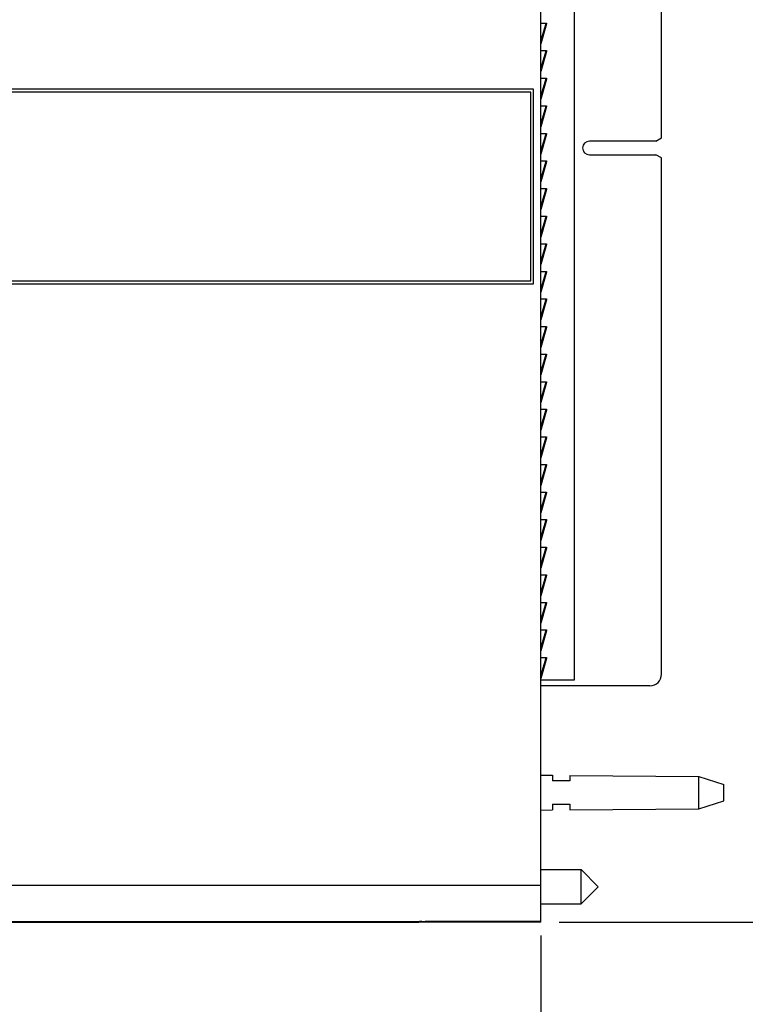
# Model space of a CAD drawing. Header units: inches. Extents: x 0 to 22, y 0 to 17.
# Tile 28 of 61: x 11 to 13.5, y 5.7 to 9.1. Entities that reach past the tile are written whole.
import ezdxf

# ---------------------------------------------------------------- set-up
doc = ezdxf.new("R2010")
doc.units = ezdxf.units.IN
doc.header["$LTSCALE"] = 1.21
doc.header["$MEASUREMENT"] = 0
doc.layers.get('0').update_dxf_attribs({"linetype": 'CONTINUOUS'})
doc.layers.add('DIMENSIONS', color=7, linetype='CONTINUOUS')
doc.styles.get("Standard").update_dxf_attribs({"font": 'txt', "width": 0.8})
doc.dimstyles.new('DIMSTYLE_1', dxfattribs={"dimtxt": 0.125, "dimasz": 0.18, "dimexe": 0.18, "dimexo": 0.0625, "dimgap": 0.09, "dimtad": 0, "dimtih": 1, "dimtoh": 1, "dimdec": 3, "dimzin": 4, "dimdsep": 46, "dimtxsty": 'STANDARD', "dimblk": '_FILLED', "dimblk1": '_FILLED', "dimblk2": '_FILLED', "dimcen": 0.09, "dimadec": 0, "dimazin": 0, "dimtp": 0.01, "dimtm": 0.01, "dimtfac": 1, "dimtdec": 3, "dimtofl": 0, "dimtmove": 0, "dimatfit": 3, "dimldrblk": '_FILLED', "dimfxl": 1, "dimtolj": 1, "dimtzin": 4, "dimarcsym": 0})

# ---------------------------------------------------------------- blocks, each defined once
blk = doc.blocks.new('_FILLED')
at = {"color": 0, "linetype": 'BYBLOCK'}
blk.add_solid([(0, 0), (-1, 0.174), (-1, -0.174)], dxfattribs=at)
blk = doc.blocks.new('*D2')
at = {"layer": 'DIMENSIONS', "color": 2, "linetype": 'CONTINUOUS'}
for p, q in [((8.5232, 6.6065), (8.5232, 5.0567)), ((12.8132, 5.9213), (12.8132, 5.0567)), ((8.5232, 5.1817), (9.7432, 5.1817)), ((12.8132, 5.1817), (11.5932, 5.1817))]:
    blk.add_line(p, q, dxfattribs=at)
at = {"layer": 'DIMENSIONS', "color": 2, "linetype": 'CONTINUOUS', "xscale": 0.18, "yscale": 0.18, "zscale": 0.18, "rotation": 180}
blk.add_blockref('_FILLED', (8.5232, 5.1817), dxfattribs=at)
at = {"layer": 'DIMENSIONS', "color": 2, "linetype": 'CONTINUOUS', "xscale": 0.18, "yscale": 0.18, "zscale": 0.18}
blk.add_blockref('_FILLED', (12.8132, 5.1817), dxfattribs=at)
at = {"layer": 'DIMENSIONS', "color": 2, "linetype": 'CONTINUOUS', "insert": (10.6682, 5.2442), "char_height": 0.125, "width": 1.725, "attachment_point": 2, "line_spacing_factor": 0.9}
blk.add_mtext('6X 4.290{\\Ftxt.shx;\\W1.000000;\\H0.125000; }[108.97]', dxfattribs=at)
blk = doc.blocks.new('*D3')
at = {"layer": 'DIMENSIONS', "color": 2, "linetype": 'CONTINUOUS'}
for p, q in [((12.8757, 11.0325), (14.5293, 11.0325)), ((14.4043, 11.0325), (14.4043, 8.7627)), ((14.4043, 5.9674), (14.4043, 8.5127)), ((12.8757, 5.9674), (14.5293, 5.9674))]:
    blk.add_line(p, q, dxfattribs=at)
at = {"layer": 'DIMENSIONS', "color": 2, "linetype": 'CONTINUOUS', "xscale": 0.18, "yscale": 0.18, "zscale": 0.18}
for p, rotation in [((14.4043, 11.0325), 90), ((14.4043, 5.9674), 270)]:
    blk.add_blockref('_FILLED', p, dxfattribs=dict(at, rotation=rotation))
at = {"layer": 'DIMENSIONS', "color": 2, "linetype": 'CONTINUOUS', "insert": (14.4043, 8.7002), "char_height": 0.125, "width": 1.425, "attachment_point": 2, "line_spacing_factor": 0.9}
blk.add_mtext('5.065{\\Ftxt.shx;\\W1.000000;\\H0.125000; }[128.65]', dxfattribs=at)

msp = doc.modelspace()

# ---------------------------------------------------------------- linework, layer by layer
at = {"color": 7, "linetype": 'CONTINUOUS'}
for p, q in [((12.8132, 5.9674), (12.8132, 11.0325)), ((12.9282, 10.2005), (12.9282, 6.8005)), ((13.2282, 8.6672), (13.2282, 10.1795)), ((12.8132, 9.063), (12.8327, 9.063)), ((12.8305, 9.0607), (12.8132, 9.0037)), ((12.8324, 9.0601), (12.8132, 8.9911)), ((12.8324, 9.0601), (12.8132, 8.9968)), ((12.8309, 9.063), (12.8305, 9.0609)), ((12.8305, 9.0609), (12.8305, 9.0607)), ((12.8305, 9.0607), (12.8324, 9.0601)), ((12.8325, 9.0604), (12.8324, 9.0601)), ((12.8132, 8.968), (12.8327, 8.968)), ((12.8305, 8.9657), (12.8132, 8.9087)), ((12.8324, 8.9651), (12.8132, 8.8961)), ((12.8324, 8.9651), (12.8132, 8.9018)), ((12.8309, 8.968), (12.8305, 8.9659)), ((12.8305, 8.9659), (12.8305, 8.9657)), ((12.8305, 8.9657), (12.8324, 8.9651)), ((12.8325, 8.9654), (12.8324, 8.9651)), ((12.8132, 8.873), (12.8327, 8.873)), ((12.8305, 8.8707), (12.8132, 8.8137)), ((12.8324, 8.8701), (12.8132, 8.8068)), ((12.8324, 8.8701), (12.8132, 8.8011)), ((12.8309, 8.873), (12.8305, 8.8709)), ((12.8305, 8.8709), (12.8305, 8.8707)), ((12.8305, 8.8707), (12.8324, 8.8701)), ((12.8325, 8.8704), (12.8324, 8.8701)), ((12.7882, 8.835), (9.2258, 8.835)), ((12.7782, 8.825), (9.2258, 8.825)), ((12.7782, 8.175), (12.7782, 8.825)), ((12.7882, 8.165), (12.7882, 8.835)), ((12.8132, 8.778), (12.8327, 8.778)), ((12.8305, 8.7757), (12.8132, 8.7187)), ((12.8324, 8.7751), (12.8132, 8.7061)), ((12.8324, 8.7751), (12.8132, 8.7118)), ((12.8309, 8.778), (12.8305, 8.7759)), ((12.8305, 8.7759), (12.8305, 8.7757)), ((12.8305, 8.7757), (12.8324, 8.7751)), ((12.8325, 8.7754), (12.8324, 8.7751)), ((12.8132, 8.683), (12.8327, 8.683)), ((12.8305, 8.6807), (12.8132, 8.6237)), ((12.8324, 8.6801), (12.8132, 8.6111)), ((12.8324, 8.6801), (12.8132, 8.6168)), ((12.8309, 8.683), (12.8305, 8.6809)), ((12.8305, 8.6809), (12.8305, 8.6807)), ((12.8305, 8.6807), (12.8324, 8.6801)), ((12.8325, 8.6804), (12.8324, 8.6801)), ((13.2089, 8.6561), (12.9802, 8.6561)), ((13.2089, 8.6561), (13.2282, 8.6672)), ((12.8132, 8.588), (12.8327, 8.588)), ((12.8305, 8.5857), (12.8132, 8.5287)), ((12.8324, 8.5851), (12.8132, 8.5161)), ((12.8324, 8.5851), (12.8132, 8.5218)), ((12.8309, 8.588), (12.8305, 8.5859)), ((12.8305, 8.5859), (12.8305, 8.5857)), ((12.8305, 8.5857), (12.8324, 8.5851)), ((12.8325, 8.5854), (12.8324, 8.5851)), ((12.9802, 8.6096), (13.2089, 8.6096)), ((13.2282, 8.5985), (13.2089, 8.6096)), ((13.2282, 6.8205), (13.2282, 8.5985)), ((12.8132, 8.493), (12.8327, 8.493)), ((12.8305, 8.4907), (12.8132, 8.4337)), ((12.8324, 8.4901), (12.8132, 8.4211)), ((12.8324, 8.4901), (12.8132, 8.4268)), ((12.8309, 8.493), (12.8305, 8.4909)), ((12.8305, 8.4909), (12.8305, 8.4907)), ((12.8305, 8.4907), (12.8324, 8.4901)), ((12.8325, 8.4904), (12.8324, 8.4901)), ((12.8132, 8.398), (12.8327, 8.398)), ((12.8305, 8.3957), (12.8132, 8.3387)), ((12.8324, 8.3951), (12.8132, 8.3261)), ((12.8324, 8.3951), (12.8132, 8.3318)), ((12.8309, 8.398), (12.8305, 8.3959)), ((12.8305, 8.3959), (12.8305, 8.3957)), ((12.8305, 8.3957), (12.8324, 8.3951)), ((12.8325, 8.3954), (12.8324, 8.3951)), ((12.8132, 8.303), (12.8327, 8.303)), ((12.8305, 8.3007), (12.8132, 8.2437)), ((12.8324, 8.3001), (12.8132, 8.2311)), ((12.8324, 8.3001), (12.8132, 8.2368)), ((12.8309, 8.303), (12.8305, 8.3009)), ((12.8305, 8.3009), (12.8305, 8.3007)), ((12.8305, 8.3007), (12.8324, 8.3001)), ((12.8325, 8.3004), (12.8324, 8.3001)), ((12.8132, 8.208), (12.8327, 8.208)), ((12.8305, 8.2057), (12.8132, 8.1487)), ((12.8324, 8.2051), (12.8132, 8.1361)), ((12.8324, 8.2051), (12.8132, 8.1418)), ((12.8309, 8.208), (12.8305, 8.2059)), ((12.8305, 8.2059), (12.8305, 8.2057)), ((12.8305, 8.2057), (12.8324, 8.2051)), ((12.8325, 8.2054), (12.8324, 8.2051)), ((9.2258, 8.175), (12.7782, 8.175)), ((9.2258, 8.165), (12.7882, 8.165)), ((12.8132, 8.113), (12.8327, 8.113)), ((12.8305, 8.1107), (12.8132, 8.0537)), ((12.8324, 8.1101), (12.8132, 8.0411)), ((12.8324, 8.1101), (12.8132, 8.0468)), ((12.8309, 8.113), (12.8305, 8.1109)), ((12.8305, 8.1109), (12.8305, 8.1107)), ((12.8305, 8.1107), (12.8324, 8.1101)), ((12.8325, 8.1104), (12.8324, 8.1101)), ((12.8132, 8.018), (12.8327, 8.018)), ((12.8305, 8.0157), (12.8132, 7.9587)), ((12.8324, 8.0151), (12.8132, 7.9461)), ((12.8324, 8.0151), (12.8132, 7.9518)), ((12.8309, 8.018), (12.8305, 8.0159)), ((12.8305, 8.0159), (12.8305, 8.0157)), ((12.8305, 8.0157), (12.8324, 8.0151)), ((12.8325, 8.0154), (12.8324, 8.0151)), ((12.8132, 7.923), (12.8327, 7.923)), ((12.8305, 7.9207), (12.8132, 7.8637)), ((12.8324, 7.9201), (12.8132, 7.8511)), ((12.8324, 7.9201), (12.8132, 7.8568)), ((12.8309, 7.923), (12.8305, 7.9209)), ((12.8305, 7.9209), (12.8305, 7.9207)), ((12.8305, 7.9207), (12.8324, 7.9201)), ((12.8325, 7.9204), (12.8324, 7.9201)), ((12.8132, 7.828), (12.8327, 7.828)), ((12.8305, 7.8257), (12.8132, 7.7687)), ((12.8324, 7.8251), (12.8132, 7.7561)), ((12.8324, 7.8251), (12.8132, 7.7618)), ((12.8309, 7.828), (12.8305, 7.8259)), ((12.8305, 7.8259), (12.8305, 7.8257)), ((12.8305, 7.8257), (12.8324, 7.8251)), ((12.8325, 7.8254), (12.8324, 7.8251)), ((12.8132, 7.733), (12.8327, 7.733)), ((12.8305, 7.7307), (12.8132, 7.6737)), ((12.8309, 7.733), (12.8305, 7.7309)), ((12.8305, 7.7309), (12.8305, 7.7307)), ((12.8305, 7.7307), (12.8324, 7.7301)), ((12.8324, 7.7301), (12.8132, 7.6611)), ((12.8324, 7.7301), (12.8132, 7.6668)), ((12.8325, 7.7304), (12.8324, 7.7301)), ((12.8132, 7.638), (12.8327, 7.638)), ((12.8305, 7.6357), (12.8132, 7.5787)), ((12.8324, 7.6351), (12.8132, 7.5661)), ((12.8324, 7.6351), (12.8132, 7.5718)), ((12.8309, 7.638), (12.8305, 7.6359)), ((12.8305, 7.6359), (12.8305, 7.6357)), ((12.8305, 7.6357), (12.8324, 7.6351)), ((12.8325, 7.6354), (12.8324, 7.6351)), ((12.8132, 7.543), (12.8327, 7.543)), ((12.8305, 7.5407), (12.8132, 7.4837)), ((12.8324, 7.5401), (12.8132, 7.4711)), ((12.8324, 7.5401), (12.8132, 7.4768)), ((12.8309, 7.543), (12.8305, 7.5409)), ((12.8305, 7.5409), (12.8305, 7.5407)), ((12.8305, 7.5407), (12.8324, 7.5401)), ((12.8325, 7.5404), (12.8324, 7.5401)), ((12.8132, 7.448), (12.8327, 7.448)), ((12.8305, 7.4457), (12.8132, 7.3887)), ((12.8324, 7.4451), (12.8132, 7.3761)), ((12.8324, 7.4451), (12.8132, 7.3818)), ((12.8309, 7.448), (12.8305, 7.4459)), ((12.8305, 7.4459), (12.8305, 7.4457)), ((12.8305, 7.4457), (12.8324, 7.4451)), ((12.8325, 7.4454), (12.8324, 7.4451)), ((12.8132, 7.353), (12.8327, 7.353)), ((12.8305, 7.3507), (12.8132, 7.2937)), ((12.8324, 7.3501), (12.8132, 7.2811)), ((12.8324, 7.3501), (12.8132, 7.2868)), ((12.8309, 7.353), (12.8305, 7.3509)), ((12.8305, 7.3509), (12.8305, 7.3507)), ((12.8305, 7.3507), (12.8324, 7.3501)), ((12.8325, 7.3504), (12.8324, 7.3501)), ((12.8132, 7.258), (12.8327, 7.258)), ((12.8305, 7.2557), (12.8132, 7.1987)), ((12.8309, 7.258), (12.8305, 7.2559)), ((12.8305, 7.2559), (12.8305, 7.2557)), ((12.8305, 7.2557), (12.8324, 7.2551)), ((12.8324, 7.2551), (12.8132, 7.1861)), ((12.8324, 7.2551), (12.8132, 7.1918)), ((12.8325, 7.2554), (12.8324, 7.2551)), ((12.8132, 7.163), (12.8327, 7.163)), ((12.8305, 7.1607), (12.8132, 7.1037)), ((12.8324, 7.1601), (12.8132, 7.0911)), ((12.8324, 7.1601), (12.8132, 7.0968)), ((12.8309, 7.163), (12.8305, 7.1609)), ((12.8305, 7.1609), (12.8305, 7.1607)), ((12.8305, 7.1607), (12.8324, 7.1601)), ((12.8325, 7.1604), (12.8324, 7.1601)), ((12.8132, 7.068), (12.8327, 7.068)), ((12.8305, 7.0657), (12.8132, 7.0087)), ((12.8324, 7.0651), (12.8132, 6.9961)), ((12.8324, 7.0651), (12.8132, 7.0018)), ((12.8309, 7.068), (12.8305, 7.0659)), ((12.8305, 7.0659), (12.8305, 7.0657)), ((12.8305, 7.0657), (12.8324, 7.0651)), ((12.8325, 7.0654), (12.8324, 7.0651)), ((12.8132, 6.973), (12.8327, 6.973)), ((12.8305, 6.9707), (12.8132, 6.9137)), ((12.8324, 6.9701), (12.8132, 6.9011)), ((12.8324, 6.9701), (12.8132, 6.9068)), ((12.8309, 6.973), (12.8305, 6.9709)), ((12.8305, 6.9709), (12.8305, 6.9707)), ((12.8305, 6.9707), (12.8324, 6.9701)), ((12.8325, 6.9704), (12.8324, 6.9701)), ((12.8132, 6.878), (12.8327, 6.878)), ((12.8305, 6.8757), (12.8132, 6.8187)), ((12.8324, 6.8751), (12.8132, 6.8061)), ((12.8324, 6.8751), (12.8132, 6.8118)), ((12.8309, 6.878), (12.8305, 6.8759)), ((12.8305, 6.8759), (12.8305, 6.8757)), ((12.8305, 6.8757), (12.8324, 6.8751)), ((12.8325, 6.8754), (12.8324, 6.8751)), ((12.9282, 6.8005), (12.8132, 6.8005)), ((13.1882, 6.7805), (12.8132, 6.7805)), ((12.8132, 6.473), (12.8532, 6.4727)), ((12.8532, 6.4727), (12.8532, 6.453)), ((12.9132, 6.453), (12.8532, 6.453)), ((12.9132, 6.4723), (13.3571, 6.469)), ((12.9132, 6.4723), (12.9132, 6.453)), ((13.3571, 6.469), (13.4432, 6.441)), ((13.3571, 6.357), (13.3571, 6.469)), ((13.4432, 6.385), (13.4432, 6.441)), ((13.3571, 6.357), (13.4432, 6.385)), ((12.8132, 6.353), (12.8532, 6.3533)), ((12.8532, 6.373), (12.9132, 6.373)), ((12.8532, 6.373), (12.8532, 6.3533)), ((12.9132, 6.373), (12.9132, 6.3537)), ((12.9132, 6.3537), (13.3571, 6.357)), ((12.8132, 6.1481), (12.9514, 6.1481)), ((12.9514, 6.1481), (13.0105, 6.089)), ((12.9514, 6.0299), (12.9514, 6.1481)), ((12.9514, 6.0299), (13.0105, 6.089)), ((12.8132, 6.0299), (12.9514, 6.0299)), ((12.3953, 5.9691), (12.3932, 5.967)), ((12.4034, 5.9692), (12.4153, 5.9693)), ((12.8132, 5.9674), (12.4134, 5.9674)), ((12.8132, 5.9693), (12.4153, 5.9693)), ((9.6482, 5.967), (12.3932, 5.967))]:
    msp.add_line(p, q, dxfattribs=at)
at = {"color": 9, "linetype": 'CONTINUOUS'}
for p, q in [((12.8309, 9.063), (12.8275, 9.0509)), ((12.8309, 8.968), (12.8275, 8.9559)), ((12.8309, 8.873), (12.8275, 8.8609)), ((12.8309, 8.778), (12.8275, 8.7659)), ((12.8275, 8.6709), (12.8309, 8.683)), ((12.8275, 8.5759), (12.8309, 8.588)), ((12.8275, 8.4809), (12.8309, 8.493)), ((12.8275, 8.3859), (12.8309, 8.398)), ((12.8275, 8.2909), (12.8309, 8.303)), ((12.8275, 8.1959), (12.8309, 8.208)), ((12.8275, 8.1009), (12.8309, 8.113)), ((12.8275, 8.0059), (12.8309, 8.018)), ((12.8275, 7.9109), (12.8309, 7.923)), ((12.8275, 7.8159), (12.8309, 7.828)), ((12.8275, 7.7209), (12.8309, 7.733)), ((12.8275, 7.6259), (12.8309, 7.638)), ((12.8275, 7.5309), (12.8309, 7.543)), ((12.8275, 7.4359), (12.8309, 7.448)), ((12.8275, 7.3409), (12.8309, 7.353)), ((12.8275, 7.2459), (12.8309, 7.258)), ((12.8275, 7.1509), (12.8309, 7.163)), ((12.8275, 7.0559), (12.8309, 7.068)), ((12.8275, 6.9609), (12.8309, 6.973)), ((12.8275, 6.8659), (12.8309, 6.878)), ((8.8163, 6.0942), (12.8132, 6.0942)), ((8.8354, 5.9692), (12.4034, 5.9692)), ((12.4134, 5.9674), (12.4134, 5.9693))]:
    msp.add_line(p, q, dxfattribs=at)
at = {"color": 7, "linetype": 'CONTINUOUS'}
for centre, radius, start, end in [((12.9802, 8.6329), 0.0232, 90, 270), ((13.1882, 6.8205), 0.04, 270, 360)]:
    msp.add_arc(centre, radius, start, end, dxfattribs=at)
for centre, start_param in [((12.4134, 5.9672), 1.570796), ((12.4153, 5.9691), 2.206691)]:
    msp.add_ellipse(centre, major_axis=(0.02, 0), ratio=0.008727, start_param=start_param, end_param=3.132866, dxfattribs=at)
for points in [[(12.8327, 9.063), (12.8327, 9.0628), (12.8327, 9.0623), (12.8327, 9.0617), (12.8326, 9.061), (12.8325, 9.0606), (12.8325, 9.0604)], [(12.8327, 8.968), (12.8327, 8.9678), (12.8327, 8.9673), (12.8327, 8.9667), (12.8326, 8.966), (12.8325, 8.9656), (12.8325, 8.9654)], [(12.8327, 8.873), (12.8327, 8.8728), (12.8327, 8.8723), (12.8327, 8.8717), (12.8326, 8.871), (12.8325, 8.8706), (12.8325, 8.8704)], [(12.8327, 8.778), (12.8327, 8.7778), (12.8327, 8.7773), (12.8327, 8.7767), (12.8326, 8.776), (12.8325, 8.7756), (12.8325, 8.7754)], [(12.8327, 8.683), (12.8327, 8.6828), (12.8327, 8.6823), (12.8327, 8.6817), (12.8326, 8.681), (12.8325, 8.6806), (12.8325, 8.6804)], [(12.8327, 8.588), (12.8327, 8.5878), (12.8327, 8.5873), (12.8327, 8.5867), (12.8326, 8.586), (12.8325, 8.5856), (12.8325, 8.5854)], [(12.8327, 8.493), (12.8327, 8.4928), (12.8327, 8.4923), (12.8327, 8.4917), (12.8326, 8.491), (12.8325, 8.4906), (12.8325, 8.4904)], [(12.8327, 8.398), (12.8327, 8.3978), (12.8327, 8.3973), (12.8327, 8.3967), (12.8326, 8.396), (12.8325, 8.3956), (12.8325, 8.3954)], [(12.8327, 8.303), (12.8327, 8.3028), (12.8327, 8.3023), (12.8327, 8.3017), (12.8326, 8.301), (12.8325, 8.3006), (12.8325, 8.3004)], [(12.8327, 8.208), (12.8327, 8.2078), (12.8327, 8.2073), (12.8327, 8.2067), (12.8326, 8.206), (12.8325, 8.2056), (12.8325, 8.2054)], [(12.8327, 8.113), (12.8327, 8.1128), (12.8327, 8.1123), (12.8327, 8.1117), (12.8326, 8.111), (12.8325, 8.1106), (12.8325, 8.1104)], [(12.8327, 8.018), (12.8327, 8.0178), (12.8327, 8.0173), (12.8327, 8.0167), (12.8326, 8.016), (12.8325, 8.0156), (12.8325, 8.0154)], [(12.8327, 7.923), (12.8327, 7.9228), (12.8327, 7.9223), (12.8327, 7.9217), (12.8326, 7.921), (12.8325, 7.9206), (12.8325, 7.9204)], [(12.8327, 7.828), (12.8327, 7.8278), (12.8327, 7.8273), (12.8327, 7.8267), (12.8326, 7.826), (12.8325, 7.8256), (12.8325, 7.8254)], [(12.8327, 7.733), (12.8327, 7.7328), (12.8327, 7.7323), (12.8327, 7.7317), (12.8326, 7.731), (12.8325, 7.7306), (12.8325, 7.7304)], [(12.8327, 7.638), (12.8327, 7.6378), (12.8327, 7.6373), (12.8327, 7.6367), (12.8326, 7.636), (12.8325, 7.6356), (12.8325, 7.6354)], [(12.8327, 7.543), (12.8327, 7.5428), (12.8327, 7.5423), (12.8327, 7.5417), (12.8326, 7.541), (12.8325, 7.5406), (12.8325, 7.5404)], [(12.8327, 7.448), (12.8327, 7.4478), (12.8327, 7.4473), (12.8327, 7.4467), (12.8326, 7.446), (12.8325, 7.4456), (12.8325, 7.4454)], [(12.8327, 7.353), (12.8327, 7.3528), (12.8327, 7.3523), (12.8327, 7.3517), (12.8326, 7.351), (12.8325, 7.3506), (12.8325, 7.3504)], [(12.8327, 7.258), (12.8327, 7.2578), (12.8327, 7.2573), (12.8327, 7.2567), (12.8326, 7.256), (12.8325, 7.2556), (12.8325, 7.2554)], [(12.8327, 7.163), (12.8327, 7.1628), (12.8327, 7.1623), (12.8327, 7.1617), (12.8326, 7.161), (12.8325, 7.1606), (12.8325, 7.1604)], [(12.8327, 7.068), (12.8327, 7.0678), (12.8327, 7.0673), (12.8327, 7.0667), (12.8326, 7.066), (12.8325, 7.0656), (12.8325, 7.0654)], [(12.8327, 6.973), (12.8327, 6.9728), (12.8327, 6.9723), (12.8327, 6.9717), (12.8326, 6.971), (12.8325, 6.9706), (12.8325, 6.9704)], [(12.8327, 6.878), (12.8327, 6.8778), (12.8327, 6.8773), (12.8327, 6.8767), (12.8326, 6.876), (12.8325, 6.8756), (12.8325, 6.8754)]]:
    msp.add_open_spline(points, degree=3, knots=[0, 0, 0, 0, 0.251927, 0.502277, 0.751444, 1, 1, 1, 1], dxfattribs=at)

# ---------------------------------------------------------------- dimensions: what is measured, and where the dimension line sits
at = {"layer": 'DIMENSIONS', "color": 2, "linetype": 'CONTINUOUS'}
dim = msp.add_linear_dim(base=(14.4043, 11.0325), p1=(12.8757, 5.9674), p2=(12.8757, 11.0325), angle=90, dimstyle='DIMSTYLE_1', dxfattribs=at)
dim.commit()
dim.dimension.update_dxf_attribs({"geometry": '*D3', "text_midpoint": (14.2543, 8.6377), "dimtype": 160})
dim = msp.add_linear_dim(base=(12.8132, 5.1817), p1=(8.5232, 6.6065), p2=(12.8132, 5.9213), text='6X <>', dimstyle='DIMSTYLE_1', dxfattribs=at)
dim.commit()
dim.dimension.update_dxf_attribs({"geometry": '*D2', "text_midpoint": (10.5682, 5.1817), "dimtype": 160})

doc.saveas('drawing.dxf')
